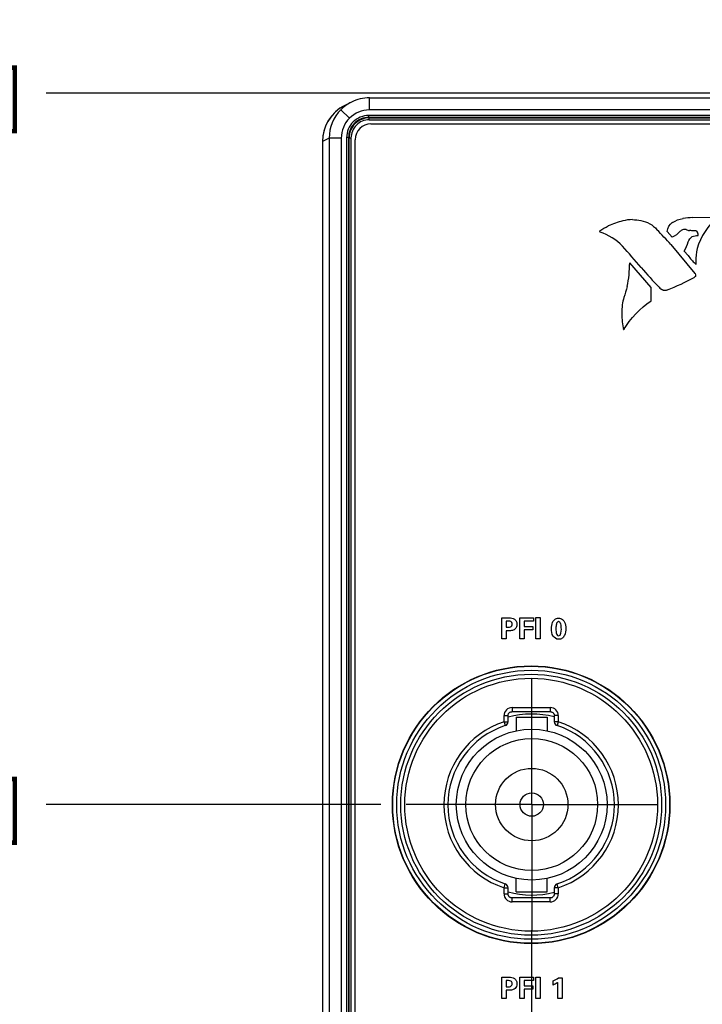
# Model space of a CAD drawing. Header units: inches. Extents: x 0 to 34, y 0 to 22.
# Tile 12 of 97: x 3.2 to 4.9, y 15.6 to 18.1. Entities that reach past the tile are written whole.
import ezdxf

# ---------------------------------------------------------------- set-up
doc = ezdxf.new("R2010")
doc.units = ezdxf.units.IN
doc.header["$LTSCALE"] = 1.87
doc.header["$MEASUREMENT"] = 0
doc.linetypes.add('CENTER', pattern=[0.6, 0.375, -0.075, 0.075, -0.075])
doc.layers.get('0').update_dxf_attribs({"linetype": 'CONTINUOUS'})
for name, color, linetype in [('02___PRT_ALL_AXES', 7, 'CONTINUOUS'), ('DEFAULT_1', 7, 'CENTER'), ('DIMENSIONS', 7, 'CONTINUOUS')]:
    doc.layers.add(name, color=color, linetype=linetype)
doc.styles.get("Standard").update_dxf_attribs({"font": 'txt', "width": 0.8})
doc.dimstyles.new('DIMSTYLE_1', dxfattribs={"dimtxt": 0.125, "dimasz": 0.18, "dimexe": 0.125, "dimexo": 0.0625, "dimgap": 0.09, "dimtad": 0, "dimtih": 1, "dimtoh": 1, "dimzin": 4, "dimdsep": 46, "dimtxsty": 'STANDARD', "dimblk": '_FILLED', "dimblk1": '_FILLED', "dimblk2": '_FILLED', "dimcen": 0.09, "dimadec": 0, "dimazin": 0, "dimtp": 0.001, "dimtm": 0.001, "dimtfac": 1, "dimtofl": 0, "dimtmove": 0, "dimatfit": 3, "dimldrblk": '_FILLED', "dimfxl": 1, "dimtolj": 1, "dimtzin": 4, "dimarcsym": 0})

# ---------------------------------------------------------------- blocks, each defined once
blk = doc.blocks.new('*D5')
at = {"layer": 'DIMENSIONS', "color": 2, "linetype": 'CONTINUOUS'}
blk.add_line((4.14, 16.1133), (3.3074, 16.1133), dxfattribs=at)
at = {"layer": 'DIMENSIONS', "color": 2, "linetype": 'CONTINUOUS', "insert": (3.2449, 16.1758), "char_height": 0.125, "width": 1.125, "attachment_point": 3, "line_spacing_factor": 0.9}
blk.add_mtext('1.70{\\Ftxt.shx;\\W1.000000;\\H0.125000; }[43.2]', dxfattribs=at)
blk = doc.blocks.new('_FILLED')
at = {"color": 0, "linetype": 'BYBLOCK'}
blk.add_solid([(0, 0), (-1, 0.174), (-1, -0.174)], dxfattribs=at)
blk = doc.blocks.new('*D6')
at = {"layer": 'DIMENSIONS', "color": 2, "linetype": 'CONTINUOUS'}
blk.add_line((6.5686, 17.8816), (3.3074, 17.8816), dxfattribs=at)
at = {"layer": 'DIMENSIONS', "color": 2, "linetype": 'CONTINUOUS', "insert": (3.2449, 17.9441), "char_height": 0.125, "width": 1.125, "attachment_point": 3, "line_spacing_factor": 0.9}
blk.add_mtext('3.47{\\Ftxt.shx;\\W1.000000;\\H0.125000; }[88.1]', dxfattribs=at)
blk = doc.blocks.new('*D13')
at = {"layer": 'DIMENSIONS', "color": 2, "linetype": 'CONTINUOUS'}
blk.add_line((7.1657, 16.8258), (7.1657, 18.5573), dxfattribs=at)
at = {"layer": 'DIMENSIONS', "color": 2, "linetype": 'CONTINUOUS', "insert": (7.1032, 18.6198), "char_height": 0.125, "width": 1.125, "attachment_point": 1, "rotation": 90, "line_spacing_factor": 0.9}
blk.add_mtext('3.17{\\Ftxt.shx;\\W1.000000;\\H0.125000; }[80.5]', dxfattribs=at)
blk = doc.blocks.new('*D14')
at = {"layer": 'DIMENSIONS', "color": 2, "linetype": 'CONTINUOUS'}
blk.add_line((13.6658, 16.7838), (13.6658, 18.5573), dxfattribs=at)
at = {"layer": 'DIMENSIONS', "color": 2, "linetype": 'CONTINUOUS', "insert": (13.6033, 18.6198), "char_height": 0.125, "width": 1.225, "attachment_point": 1, "rotation": 90, "line_spacing_factor": 0.9}
blk.add_mtext('9.67{\\Ftxt.shx;\\W1.000000;\\H0.125000; }[245.6]', dxfattribs=at)
blk = doc.blocks.new('*D15')
at = {"layer": 'DIMENSIONS', "color": 2, "linetype": 'CONTINUOUS'}
blk.add_line((18.8868, 16.7838), (18.8868, 18.5573), dxfattribs=at)
at = {"layer": 'DIMENSIONS', "color": 2, "linetype": 'CONTINUOUS', "insert": (18.8243, 18.6198), "char_height": 0.125, "width": 1.325, "attachment_point": 1, "rotation": 90, "line_spacing_factor": 0.9}
blk.add_mtext('14.89{\\Ftxt.shx;\\W1.000000;\\H0.125000; }[378.3]', dxfattribs=at)

msp = doc.modelspace()

# ---------------------------------------------------------------- linework, layer by layer
at = {"color": 7, "linetype": 'CONTINUOUS'}
for p, q in [((4.1113, 17.8398), (4.1113, 17.8698)), ((4.1113, 17.8698), (6.5991, 17.8698)), ((4.0665, 17.8592), (4.0502, 17.8511)), ((4.0618, 17.8193), (4.0406, 17.8405)), ((4.1099, 17.8214), (4.1099, 17.8263)), ((6.4214, 17.8263), (4.1099, 17.8263)), ((4.1099, 17.8214), (4.1111, 17.8203)), ((6.4214, 17.8214), (4.1099, 17.8214)), ((4.1111, 17.8154), (4.1111, 17.8203)), ((4.1111, 17.8203), (6.4203, 17.8203)), ((6.5005, 17.8398), (4.1113, 17.8398)), ((4.1111, 17.8154), (6.4203, 17.8154)), ((4.1153, 17.8051), (6.416, 17.8051)), ((4.0113, 17.7698), (3.9949, 17.7616)), ((4.0113, 17.7698), (4.0113, 14.7061)), ((4.0413, 17.7698), (4.0113, 17.7698)), ((4.0413, 17.7698), (4.0413, 14.776)), ((4.0547, 17.7711), (4.0547, 14.8555)), ((4.0597, 17.7711), (4.0547, 17.7711)), ((4.0597, 17.7711), (4.0597, 14.8555)), ((4.0597, 17.7711), (4.0608, 17.77)), ((4.0608, 14.8567), (4.0608, 17.77)), ((4.0657, 17.77), (4.0608, 17.77)), ((4.0657, 14.8567), (4.0657, 17.77)), ((3.9946, 17.7614), (3.9946, 14.5333)), ((3.9949, 17.7616), (3.9949, 14.5331)), ((4.0759, 14.8609), (4.0759, 17.7658)), ((4.4662, 16.3543), (4.4662, 16.3443)), ((4.4662, 16.3543), (4.5612, 16.3543)), ((4.5612, 16.3543), (4.5612, 16.3443)), ((4.4463, 16.3191), (4.4463, 16.3343)), ((4.4463, 16.3343), (4.4563, 16.3343)), ((4.4562, 16.3191), (4.4562, 16.3343)), ((4.4662, 16.3443), (4.5612, 16.3443)), ((4.4765, 16.3303), (4.4765, 16.2968)), ((4.4765, 16.3303), (4.5535, 16.3303)), ((4.5535, 16.3303), (4.5535, 16.2968)), ((4.5711, 16.3343), (4.5711, 16.3191)), ((4.5811, 16.3343), (4.5711, 16.3343)), ((4.5811, 16.3343), (4.5811, 16.3191)), ((4.4463, 16.3191), (4.4494, 16.3096)), ((4.4463, 16.3191), (4.4563, 16.3191)), ((4.5811, 16.3191), (4.5711, 16.3191)), ((4.5811, 16.3191), (4.578, 16.3096)), ((4.4463, 15.9065), (4.4494, 15.916)), ((4.4765, 15.8963), (4.4765, 15.9297)), ((4.5535, 15.8963), (4.5535, 15.9297)), ((4.5811, 15.9065), (4.578, 15.916)), ((4.4463, 15.8913), (4.4463, 15.9065)), ((4.4463, 15.9065), (4.4563, 15.9065)), ((4.4463, 15.8913), (4.4563, 15.8913)), ((4.4562, 15.8913), (4.4562, 15.9065)), ((4.4765, 15.8963), (4.5535, 15.8963)), ((4.5711, 15.9065), (4.5711, 15.8913)), ((4.5811, 15.9065), (4.5711, 15.9065)), ((4.5811, 15.8913), (4.5711, 15.8913)), ((4.5811, 15.9065), (4.5811, 15.8913)), ((4.4662, 15.8713), (4.4662, 15.8813)), ((4.5612, 15.8813), (4.4662, 15.8813)), ((4.5612, 15.8713), (4.4662, 15.8713)), ((4.5612, 15.8713), (4.5612, 15.8813))]:
    msp.add_line(p, q, dxfattribs=at)
at = {"color": 40, "linetype": 'CONTINUOUS'}
for p, q in [((4.9156, 17.5722), (4.9765, 17.5732)), ((4.8643, 17.5235), (4.852, 17.538)), ((4.9198, 17.5397), (4.9192, 17.5397)), ((4.9293, 17.5278), (4.9293, 17.5289)), ((4.8613, 17.5055), (4.9211, 17.433)), ((4.9038, 17.4779), (4.8944, 17.4888)), ((4.8124, 17.3986), (4.7588, 17.4596)), ((4.9236, 17.4554), (4.9213, 17.4578)), ((4.9232, 17.4632), (4.9235, 17.4554)), ((4.9212, 17.433), (4.9226, 17.4304)), ((4.9225, 17.4291), (4.9223, 17.4262)), ((4.9225, 17.4305), (4.9225, 17.4291)), ((4.8118, 17.3656), (4.8124, 17.3986)), ((4.4404, 16.525), (4.4404, 16.5776)), ((4.4404, 16.5776), (4.4567, 16.5776)), ((4.4516, 16.5691), (4.4516, 16.5539)), ((4.4572, 16.5691), (4.4516, 16.5691)), ((4.4853, 16.525), (4.4853, 16.5777)), ((4.4853, 16.5777), (4.5192, 16.5777)), ((4.4966, 16.5692), (4.4966, 16.5562)), ((4.5192, 16.5692), (4.4966, 16.5692)), ((4.5192, 16.5777), (4.5192, 16.5692)), ((4.5251, 16.525), (4.5251, 16.5779)), ((4.5251, 16.5779), (4.5364, 16.5779)), ((4.5364, 16.5779), (4.5364, 16.525)), ((4.4516, 16.5539), (4.4561, 16.5539)), ((4.4519, 16.5455), (4.4519, 16.525)), ((4.4595, 16.5455), (4.4519, 16.5455)), ((4.4966, 16.5562), (4.5177, 16.5562)), ((4.4966, 16.5475), (4.4966, 16.525)), ((4.5177, 16.5475), (4.4966, 16.5475)), ((4.5177, 16.5562), (4.5177, 16.5475)), ((4.4519, 16.525), (4.4404, 16.525)), ((4.4966, 16.525), (4.4853, 16.525)), ((4.5364, 16.525), (4.5251, 16.525)), ((4.4404, 15.6316), (4.4404, 15.6842)), ((4.4404, 15.6842), (4.4567, 15.6842)), ((4.4516, 15.6757), (4.4516, 15.6605)), ((4.4572, 15.6757), (4.4516, 15.6757)), ((4.4853, 15.6316), (4.4853, 15.6843)), ((4.4853, 15.6843), (4.5192, 15.6843)), ((4.4966, 15.6758), (4.4966, 15.6628)), ((4.5192, 15.6758), (4.4966, 15.6758)), ((4.5192, 15.6843), (4.5192, 15.6758)), ((4.5251, 15.6316), (4.5251, 15.6845)), ((4.5251, 15.6845), (4.5364, 15.6845)), ((4.5364, 15.6845), (4.5364, 15.6316)), ((4.5682, 15.6647), (4.5682, 15.6749)), ((4.5801, 15.6316), (4.5801, 15.6712)), ((4.5817, 15.6825), (4.5911, 15.6825)), ((4.5911, 15.6825), (4.5911, 15.6316)), ((4.4516, 15.6605), (4.4561, 15.6605)), ((4.4519, 15.6521), (4.4519, 15.6316)), ((4.4595, 15.6521), (4.4519, 15.6521)), ((4.4966, 15.6628), (4.5177, 15.6628)), ((4.4966, 15.6541), (4.4966, 15.6316)), ((4.5177, 15.6541), (4.4966, 15.6541)), ((4.5177, 15.6628), (4.5177, 15.6541)), ((4.4519, 15.6316), (4.4404, 15.6316)), ((4.4966, 15.6316), (4.4853, 15.6316)), ((4.5364, 15.6316), (4.5251, 15.6316)), ((4.5911, 15.6316), (4.5801, 15.6316))]:
    msp.add_line(p, q, dxfattribs=at)
at = {"color": 7, "linetype": 'CONTINUOUS'}
for points in [[(4.4563, 16.3343), (4.4563, 16.3353), (4.4565, 16.3364), (4.4568, 16.3374), (4.4572, 16.3385), (4.4577, 16.3394), (4.4583, 16.3403), (4.459, 16.3412), (4.4598, 16.3419), (4.4607, 16.3426), (4.4617, 16.3431), (4.4627, 16.3436), (4.4637, 16.3439), (4.4647, 16.3441), (4.4658, 16.3442), (4.4662, 16.3443)], [(4.5612, 16.3443), (4.5622, 16.3442), (4.5633, 16.344), (4.5643, 16.3437), (4.5653, 16.3433), (4.5663, 16.3428), (4.5672, 16.3422), (4.5681, 16.3415), (4.5688, 16.3407), (4.5695, 16.3398), (4.57, 16.3388), (4.5705, 16.3379), (4.5708, 16.3368), (4.571, 16.3358), (4.5711, 16.3347), (4.5711, 16.3343)], [(4.4662, 15.8813), (4.4652, 15.8813), (4.4641, 15.8815), (4.4631, 15.8818), (4.4621, 15.8822), (4.4611, 15.8827), (4.4602, 15.8833), (4.4593, 15.884), (4.4586, 15.8848), (4.4579, 15.8857), (4.4574, 15.8867), (4.4569, 15.8877), (4.4566, 15.8887), (4.4564, 15.8897), (4.4563, 15.8908), (4.4563, 15.8913)], [(4.5711, 15.8913), (4.5711, 15.8902), (4.5709, 15.8891), (4.5706, 15.8881), (4.5702, 15.8871), (4.5697, 15.8861), (4.5691, 15.8852), (4.5684, 15.8844), (4.5676, 15.8836), (4.5667, 15.8829), (4.5657, 15.8824), (4.5647, 15.8819), (4.5637, 15.8816), (4.5627, 15.8814), (4.5616, 15.8813), (4.5612, 15.8813)]]:
    msp.add_lwpolyline(points, dxfattribs=at)
for centre, radius in [((4.5137, 16.1128), 0.3443), ((4.5137, 16.1128), 0.3343), ((4.5137, 16.1128), 0.3243), ((4.5137, 16.1128), 0.3143), ((4.515, 16.1133), 0.1875), ((4.515, 16.1133), 0.164), ((4.515, 16.1133), 0.09), ((4.515, 16.1133), 0.029)]:
    msp.add_circle(centre, radius, dxfattribs=at)
for centre, radius, start, end in [((4.1113, 17.7698), 0.1, 89.9972, 116.5638), ((4.0946, 17.7614), 0.1, 120.0221, 180), ((4.1116, 17.7693), 0.1006, 116.6209, 134.9416), ((4.1113, 17.7698), 0.1, 134.9996, 180.0011), ((4.1113, 17.7698), 0.07, 134.9967, 179.9976), ((4.1099, 17.7711), 0.0552, 89.9873, 180.0127), ((4.1099, 17.7711), 0.0503, 89.9779, 180.0221), ((4.1111, 17.77), 0.0503, 89.9955, 180.0045), ((4.1113, 17.7698), 0.07, 90.001, 134.9971), ((4.111, 17.77), 0.0454, 89.986, 180.014), ((4.1153, 17.7658), 0.0394, 90, 180), ((4.4662, 16.3343), 0.02, 89.986, 180.014), ((4.5612, 16.3343), 0.02, 359.9871, 90.0129), ((4.515, 16.1133), 0.225, 75.5362, 105.1273), ((4.5137, 16.1128), 0.217, 108.1028, 251.8972), ((4.5137, 16.1128), 0.2071, 108.1028, 251.8972), ((4.4463, 16.3191), 0.01, 288.1281, 359.9747), ((4.5811, 16.3191), 0.01, 180.0253, 251.8719), ((4.5137, 16.1128), 0.2071, 288.1028, 71.8972), ((4.5137, 16.1128), 0.217, 288.1028, 71.8972), ((4.4463, 15.9065), 0.01, 0.0253, 71.8719), ((4.5811, 15.9065), 0.01, 108.1281, 179.9747), ((4.4662, 15.8913), 0.02, 179.986, 270.014), ((4.515, 16.1133), 0.225, 254.8727, 284.4638), ((4.5612, 15.8913), 0.02, 269.9871, 0.0129)]:
    msp.add_arc(centre, radius, start, end, dxfattribs=at)
at = {"color": 40, "linetype": 'CONTINUOUS'}
for centre, radius, start, end in [((4.9252, 17.3471), 0.2254, 92.4783, 98.6615), ((4.7816, 17.3865), 0.1819, 102.736, 114.7436), ((4.7657, 17.4732), 0.094, 90.0082, 104.9987), ((1.3994, 14.2578), 4.7468, 43.1708, 43.7804), ((4.9121, 17.5781), 0.0381, 249.5194, 263.0822), ((3.6965, 16.5361), 1.422, 39.8984, 42.7596), ((4.6938, 17.5886), 0.224, 333.5427, 340.0005), ((5.2118, 17.7283), 0.3969, 219.1381, 222.9551), ((5.0946, 17.463), 0.1714, 169.1957, 179.9469), ((4.4236, 17.4648), 0.3352, 349.0245, 359.1019), ((5.5308, 18.074), 0.9716, 220.096, 223.9999), ((4.6067, 18.0032), 0.6583, 291.9508, 298.3147), ((4.8714, 17.4411), 0.0577, 226.8807, 237.2354), ((4.907, 17.3337), 0.1681, 180.0311, 193.7677), ((4.5402, 15.7399), 0.0708, 293.293, 305.8696)]:
    msp.add_arc(centre, radius, start, end, dxfattribs=at)
at = {"color": 7, "linetype": 'CONTINUOUS'}
msp.add_ellipse((4.0949, 17.7616), major_axis=(0.0895, 0.0447), ratio=0.99981, start_param=1.570796, end_param=2.678052, dxfattribs=at)
at = {"color": 40, "linetype": 'CONTINUOUS'}
for points in [[(4.9765, 17.5732), (4.9532, 17.5528), (4.9352, 17.5248), (4.9264, 17.4952)], [(4.6845, 17.5391), (4.6912, 17.5437), (4.6981, 17.5479), (4.7053, 17.5517)], [(4.7657, 17.5672), (4.7726, 17.5672), (4.7796, 17.5664), (4.7863, 17.5649)], [(4.7863, 17.565), (4.8015, 17.5625), (4.8166, 17.5539), (4.8266, 17.5422)], [(4.852, 17.538), (4.8529, 17.5467), (4.8581, 17.5556), (4.8653, 17.5607)], [(4.8655, 17.5604), (4.8732, 17.5654), (4.8823, 17.5687), (4.8914, 17.5697)], [(4.6839, 17.5377), (4.6839, 17.5382), (4.6842, 17.5388), (4.6846, 17.539)], [(4.6853, 17.5362), (4.6846, 17.5362), (4.6839, 17.537), (4.6839, 17.5377)], [(4.7406, 17.5014), (4.7257, 17.5173), (4.706, 17.5296), (4.6853, 17.5362)], [(4.8836, 17.5375), (4.8783, 17.5316), (4.8716, 17.5266), (4.8643, 17.5234)], [(4.89, 17.5416), (4.8876, 17.5406), (4.8855, 17.5393), (4.8836, 17.5376)], [(4.8953, 17.543), (4.8935, 17.543), (4.8915, 17.5425), (4.8899, 17.5416)], [(4.8988, 17.5425), (4.8977, 17.5428), (4.8965, 17.543), (4.8953, 17.543)], [(4.9043, 17.5119), (4.9058, 17.5171), (4.9095, 17.522), (4.914, 17.5249)], [(4.9191, 17.5395), (4.9153, 17.5396), (4.9114, 17.5398), (4.9075, 17.5402)], [(4.914, 17.525), (4.9187, 17.5269), (4.9239, 17.5279), (4.929, 17.5279)], [(4.926, 17.5384), (4.9241, 17.5393), (4.9219, 17.5397), (4.9198, 17.5397)], [(4.9293, 17.5289), (4.9293, 17.5322), (4.928, 17.5357), (4.9259, 17.5383)], [(4.9224, 17.4262), (4.9214, 17.4252), (4.9202, 17.4243), (4.919, 17.4236)], [(4.7525, 17.401), (4.7502, 17.3917), (4.7474, 17.3825), (4.7439, 17.3736)], [(4.8464, 17.3909), (4.8442, 17.3909), (4.842, 17.3915), (4.8401, 17.3924)], [(4.8528, 17.3925), (4.8509, 17.3915), (4.8486, 17.3909), (4.8464, 17.3909)], [(4.7403, 17.3558), (4.7394, 17.3484), (4.7389, 17.341), (4.7389, 17.3336)], [(4.744, 17.3736), (4.7426, 17.3677), (4.7413, 17.3618), (4.7403, 17.3558)], [(4.7437, 17.2937), (4.7609, 17.3218), (4.7845, 17.3469), (4.8117, 17.3656)], [(4.5819, 16.5328), (4.588, 16.5328), (4.5887, 16.5437), (4.5887, 16.5497)], [(4.5887, 16.5497), (4.5887, 16.5539), (4.5885, 16.5582), (4.5874, 16.5623)]]:
    msp.add_open_spline(points, degree=3, dxfattribs=at)
for points, knots in [([(4.4567, 16.5776), (4.4585, 16.5776), (4.4649, 16.5776), (4.472, 16.5754), (4.475, 16.5718)], [0, 0, 0, 0, 0.279679, 1, 1, 1, 1]), ([(4.4665, 16.5619), (4.4665, 16.5643), (4.464, 16.5692), (4.4592, 16.5691), (4.4572, 16.5691)], [0, 0, 0, 0, 0.546964, 1, 1, 1, 1]), ([(4.475, 16.5718), (4.4756, 16.571), (4.4776, 16.5681), (4.4782, 16.5645), (4.4782, 16.562)], [0, 0, 0, 0, 0.292182, 1, 1, 1, 1]), ([(4.5641, 16.5503), (4.5641, 16.5556), (4.5651, 16.5642), (4.5716, 16.5746), (4.5784, 16.5766), (4.5818, 16.5766)], [0, 0, 0, 0, 0.451986, 0.711852, 1, 1, 1, 1]), ([(4.5818, 16.5766), (4.5834, 16.5766), (4.5885, 16.576), (4.5931, 16.5728), (4.5951, 16.5699)], [0, 0, 0, 0, 0.318689, 1, 1, 1, 1]), ([(4.5951, 16.5699), (4.5957, 16.5689), (4.599, 16.5634), (4.5997, 16.5567), (4.5997, 16.5516)], [0, 0, 0, 0, 0.190863, 1, 1, 1, 1]), ([(4.4561, 16.5539), (4.4583, 16.5539), (4.4637, 16.5537), (4.4665, 16.5593), (4.4665, 16.5619)], [0, 0, 0, 0, 0.454104, 1, 1, 1, 1]), ([(4.4715, 16.548), (4.4687, 16.5462), (4.4644, 16.5455), (4.4603, 16.5455), (4.4595, 16.5455)], [0, 0, 0, 0, 0.796812, 1, 1, 1, 1]), ([(4.4782, 16.562), (4.4782, 16.5605), (4.4777, 16.5553), (4.4747, 16.5501), (4.4715, 16.548)], [0, 0, 0, 0, 0.278179, 1, 1, 1, 1]), ([(4.5816, 16.5242), (4.5764, 16.5242), (4.5647, 16.5318), (4.5641, 16.5441), (4.5641, 16.5503)], [0, 0, 0, 0, 0.460475, 1, 1, 1, 1]), ([(4.5752, 16.5496), (4.5752, 16.5475), (4.5751, 16.5419), (4.5778, 16.5328), (4.5819, 16.5328)], [0, 0, 0, 0, 0.337587, 1, 1, 1, 1]), ([(4.5768, 16.5638), (4.5764, 16.5624), (4.5754, 16.5577), (4.5752, 16.5529), (4.5752, 16.5496)], [0, 0, 0, 0, 0.302454, 1, 1, 1, 1]), ([(4.5819, 16.5682), (4.5812, 16.5682), (4.5788, 16.5677), (4.5774, 16.5654), (4.5768, 16.5638)], [0, 0, 0, 0, 0.298076, 1, 1, 1, 1]), ([(4.5997, 16.5516), (4.5997, 16.5454), (4.5989, 16.536), (4.5913, 16.5257), (4.5849, 16.5242), (4.5816, 16.5242)], [0, 0, 0, 0, 0.502143, 0.736895, 1, 1, 1, 1]), ([(4.5874, 16.5623), (4.5873, 16.5628), (4.5866, 16.5654), (4.5841, 16.5682), (4.5819, 16.5682)], [0, 0, 0, 0, 0.18859, 1, 1, 1, 1]), ([(4.4561, 15.6605), (4.4583, 15.6605), (4.4637, 15.6603), (4.4665, 15.6658), (4.4665, 15.6685)], [0, 0, 0, 0, 0.454104, 1, 1, 1, 1]), ([(4.4567, 15.6842), (4.4585, 15.6842), (4.4649, 15.6842), (4.472, 15.682), (4.475, 15.6784)], [0, 0, 0, 0, 0.279679, 1, 1, 1, 1]), ([(4.4665, 15.6685), (4.4665, 15.6709), (4.464, 15.6758), (4.4592, 15.6757), (4.4572, 15.6757)], [0, 0, 0, 0, 0.546964, 1, 1, 1, 1]), ([(4.4782, 15.6686), (4.4782, 15.6671), (4.4777, 15.6619), (4.4747, 15.6567), (4.4715, 15.6546)], [0, 0, 0, 0, 0.278179, 1, 1, 1, 1]), ([(4.475, 15.6784), (4.4756, 15.6776), (4.4776, 15.6747), (4.4782, 15.6711), (4.4782, 15.6686)], [0, 0, 0, 0, 0.292182, 1, 1, 1, 1]), ([(4.5801, 15.6712), (4.5795, 15.6707), (4.5757, 15.6682), (4.5717, 15.6661), (4.5682, 15.6647)], [0, 0, 0, 0, 0.176867, 1, 1, 1, 1]), ([(4.4715, 15.6546), (4.4687, 15.6528), (4.4644, 15.6521), (4.4603, 15.6521), (4.4595, 15.6521)], [0, 0, 0, 0, 0.796812, 1, 1, 1, 1])]:
    msp.add_open_spline(points, degree=3, knots=knots, dxfattribs=at)
at = {"layer": '02___PRT_ALL_AXES', "color": 7, "linetype": 'CONTINUOUS'}
msp.add_circle((4.5137, 16.1128), 0.3451, dxfattribs=at)
at = {"layer": 'DEFAULT_1', "color": 7, "linetype": 'CENTER'}
for p, q in [((4.515, 16.1133), (4.515, 16.4258)), ((4.515, 16.1133), (4.2025, 16.1133)), ((4.515, 16.1133), (4.515, 15.8008)), ((4.515, 16.1133), (4.8275, 16.1133)), ((4.515, 15.2133), (4.515, 15.8008))]:
    msp.add_line(p, q, dxfattribs=at)

# ---------------------------------------------------------------- dimensions: what is measured, and where the dimension line sits
at = {"layer": 'DIMENSIONS', "color": 2, "linetype": 'CONTINUOUS'}
for feature_location, offset, dtype, origin, picture, middle in [((18.8868, 16.7838), (0, 1.7735), 1, (3.9946, 16.7213), '*D15', (18.8868, 19.2823)), ((13.6658, 16.7838), (0, 1.7735), 1, (3.9946, 16.7213), '*D14', (13.6658, 19.2323)), ((7.1657, 16.8258), (0, 1.7315), 1, (3.9946, 16.7633), '*D13', (7.1657, 19.1823)), ((6.5686, 17.8816), (-3.2612, 0), 0, (6.6311, 14.4131), '*D6', (2.6824, 17.8816)), ((4.14, 16.1133), (-0.8326, 0), 0, (4.2025, 14.4131), '*D5', (2.6824, 16.1133))]:
    dim = msp.add_ordinate_dim(feature_location=feature_location, offset=offset, dtype=dtype, origin=origin, dimstyle='DIMSTYLE_1', override={"dimtad": 1, "dimtih": 0, "dimtoh": 0}, dxfattribs=at)
    dim.commit()
    dim.dimension.update_dxf_attribs({"geometry": picture, "text_midpoint": middle})

doc.saveas('drawing.dxf')
